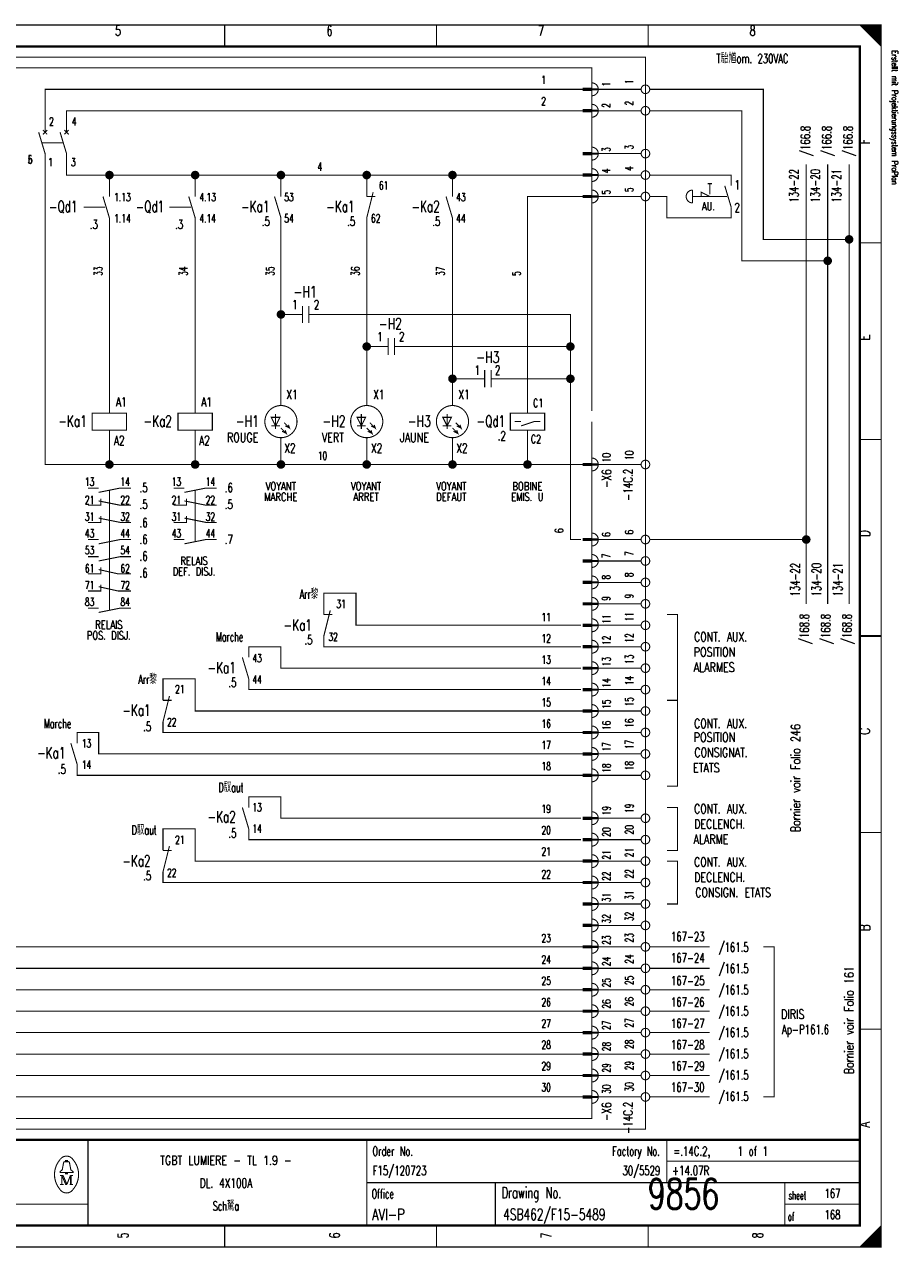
# Model space of a CAD drawing. Extents: x -1 to 409, y 0 to 286.
# Tile 2 of 2: x 205 to 409, y 0 to 285. Entities that reach past the tile are written whole.
import ezdxf
from ezdxf.enums import TextEntityAlignment as Align

# ---------------------------------------------------------------- set-up
doc = ezdxf.new("R2010")
doc.units = 0
doc.header["$MEASUREMENT"] = 0
doc.linetypes.add('GESTRICHELT', pattern=[3.75, 3, -0.75])
doc.layers.get('0').update_dxf_attribs({"color": 9, "linetype": 'CONTINUOUS'})
doc.layers.add('0L', color=7, linetype='CONTINUOUS')
doc.styles.get("Standard").update_dxf_attribs({"font": 'TXT', "bigfont": 'TXT'})

# ---------------------------------------------------------------- blocks, each defined once
blk = doc.blocks.new('BCIRCLE_FILLED')
at = {"color": 0, "linetype": 'Continuous', "const_width": 1, "flags": 128}
blk.add_lwpolyline([(0.5, 0, 1), (-0.5, 0, 1)], format="xyb", close=True, dxfattribs=at)

msp = doc.modelspace()

# ---------------------------------------------------------------- linework, layer by layer
at = {"color": 0, "const_width": 0.25, "flags": 128}
for points in [[(0, 142.5), (0, 285), (405, 285), (405, 0), (0, 0), (0, 142.5)], [(400, 285), (405, 280), (404.75, 280.25), (404.75, 285), (404.5, 285), (404.5, 280.5), (404.25, 280.75), (404.25, 285), (404, 285), (404, 281), (403.75, 281.25), (403.75, 285), (403.5, 285), (403.5, 281.5), (403.25, 281.75)], [(401.5, 283.5), (401.5, 285), (401.25, 285), (401.25, 283.75), (401, 284), (401, 285), (400.75, 285), (400.75, 284.25), (400.5, 284.5), (400.5, 285), (400.25, 285), (400.25, 284.75)], [(403.25, 281.75), (403.25, 285), (403, 285), (403, 282), (402.75, 282.25), (402.75, 285), (402.5, 285), (402.5, 282.5), (402.25, 282.75), (402.25, 285), (402, 285), (402, 283), (401.75, 283.25), (401.75, 285), (401.5, 285)], [(210, 260), (210, 270), (335.5, 270)], [(349, 270), (339, 270)], [(397.5, 235), (377.5, 235), (377.5, 270), (351, 270)], [(215, 260), (215, 265), (335.5, 265)], [(349, 265), (339, 265)], [(392.5, 230), (372.5, 230), (372.5, 265), (351, 265)], [(225, 182.5), (210, 182.5), (210, 255)], [(245, 250), (215, 250), (215, 255)], [(349, 255), (339, 255)], [(387.5, 150), (387.5, 252.5)], [(392.5, 150), (392.5, 252.5)], [(397.5, 150), (397.5, 252.5)], [(225, 245), (225, 250)], [(245, 245), (245, 250), (265, 250)], [(265, 245), (265, 250), (285, 250)], [(285, 245), (285, 250), (305, 250)], [(305, 245), (305, 250), (335.5, 250)], [(349, 250), (339, 250)], [(363, 245), (363, 246), (365, 245)], [(322.5, 194.5), (322.5, 245), (335.5, 245)], [(349, 245), (339, 245)], [(225, 194.5), (225, 240)], [(245, 194.5), (245, 240)], [(265, 196.25), (265, 240)], [(285, 196.25), (285, 240)], [(305, 196.25), (305, 240)], [(267, 217.5), (265, 217.5)], [(294.5, 210), (332.5, 210), (332.5, 217.5), (274.5, 217.5)], [(287, 210), (285, 210)], [(317, 202.5), (332.5, 202.5), (332.5, 210)], [(335.5, 55), (187.5, 55), (187.5, 207.5)], [(335.5, 60), (192.5, 60), (192.5, 207.5)], [(335.5, 65), (197.5, 65), (197.5, 207.5)], [(335.5, 70), (202.5, 70), (202.5, 207.5)], [(309.5, 202.5), (305, 202.5)], [(335, 165), (332.5, 165), (332.5, 202.5)], [(322.5, 194.5), (326.5, 194.5), (326.5, 190.5), (318.5, 190.5), (318.5, 194.5), (322.5, 194.5)], [(264.75, 193.5), (262.75, 193.5), (263.75, 191.5), (264.75, 193.5)], [(265, 191), (266.25, 189.75), (266, 190.5), (266.25, 189.75), (265.25, 190.25)], [(265.75, 192.25), (267, 191), (266.75, 191.75), (267, 191), (266, 191.5)], [(284.75, 193.5), (282.75, 193.5), (283.75, 191.5), (284.75, 193.5)], [(285, 191), (286.25, 189.75), (286, 190.5), (286.25, 189.75), (285.25, 190.25)], [(285.75, 192.25), (287, 191), (286.75, 191.75), (287, 191), (286, 191.5)], [(304.75, 193.5), (302.75, 193.5), (303.75, 191.5), (304.75, 193.5)], [(305, 191), (306.25, 189.75), (306, 190.5), (306.25, 189.75), (305.25, 190.25)], [(305.75, 192.25), (307, 191), (306.75, 191.75), (307, 191), (306, 191.5)], [(321, 191.5), (324, 192.5), (325.5, 192.5)], [(245, 182.5), (225, 182.5), (225, 190.5)], [(265, 182.5), (245, 182.5), (245, 190.5)], [(285, 182.5), (265, 182.5), (265, 188.75)], [(305, 182.5), (285, 182.5), (285, 188.75)], [(322.5, 182.5), (305, 182.5), (305, 188.75)], [(335.5, 182.5), (322.5, 182.5), (322.5, 190.5)], [(349, 182.5), (339, 182.5)], [(222.5, 176), (227.5, 177), (230, 177)], [(242.5, 176), (247.5, 177), (250, 177)], [(335.5, 50), (172.5, 50), (172.5, 175), (103, 175)], [(220, 173), (223, 173), (223, 174.5)], [(222.5, 174), (227.5, 173), (230, 173)], [(240, 173), (243, 173), (243, 174.5)], [(242.5, 174), (247.5, 173), (250, 173)], [(220, 169), (223, 169), (223, 170.5)], [(222.5, 170), (227.5, 169), (230, 169)], [(240, 169), (243, 169), (243, 170.5)], [(242.5, 170), (247.5, 169), (250, 169)], [(222.5, 164), (227.5, 165), (230, 165)], [(242.5, 164), (247.5, 165), (250, 165)], [(349, 165), (339, 165)], [(387.5, 165), (351, 165)], [(222.5, 160), (227.5, 161), (230, 161)], [(349, 160), (339, 160)], [(220, 157), (223, 157), (223, 158.5)], [(222.5, 158), (227, 157), (230, 157)], [(335.5, 45), (167.5, 45), (167.5, 155), (108, 155)], [(220, 153), (223, 153), (223, 154.5)], [(222.5, 154), (227, 153), (230, 153)], [(349, 155), (339, 155)], [(335, 145), (282.5, 145), (282.5, 152.5), (275, 152.5), (275, 147.5)], [(222.5, 148), (227.5, 149), (230, 149)], [(349, 150), (339, 150)], [(355, 127.5), (357.5, 127.5), (357.5, 147.5), (355, 147.5)], [(335, 140), (275, 140), (275, 142.5)], [(349, 145), (339, 145)], [(335, 135), (265, 135), (265, 140), (257.5, 140), (257.5, 137.5)], [(349, 140), (339, 140)], [(335.5, 40), (162.5, 40), (162.5, 135), (113, 135)], [(349, 135), (339, 135)], [(335.5, 125), (245, 125), (245, 132.5), (237.5, 132.5), (237.5, 127.5)], [(335, 130), (257.5, 130), (257.5, 132.5)], [(349, 130), (339, 130)], [(355, 127.5), (357.5, 127.5), (357.5, 107.5), (355, 107.5)], [(349, 125), (339, 125)], [(335.5, 35), (157.5, 35), (157.5, 120), (125, 120)], [(335.5, 115), (222.5, 115), (222.5, 120), (217.5, 120), (217.5, 117.5)], [(335.5, 120), (237.5, 120), (237.5, 122.5)], [(349, 120), (339, 120)], [(349, 115), (339, 115)], [(335.5, 110), (217.5, 110), (217.5, 112.5)], [(349, 110), (339, 110)], [(335, 100), (265, 100), (265, 105), (257.5, 105), (257.5, 102.5)], [(349, 100), (339, 100)], [(355, 102.5), (357.5, 102.5), (357.5, 92.5), (355, 92.5)], [(335.5, 90), (245, 90), (245, 97.5), (237.5, 97.5), (237.5, 92.5)], [(335, 95), (257.5, 95), (257.5, 97.5)], [(349, 95), (339, 95)], [(349, 90), (339, 90)], [(355, 90), (357.5, 90), (357.5, 80), (355, 80)], [(335.5, 85), (237.5, 85), (237.5, 87.5)], [(349, 85), (339, 85)], [(349, 80), (339, 80)], [(349, 75), (339, 75)], [(349, 70), (339, 70)], [(365, 70), (351, 70)], [(377.5, 70), (380, 70), (380, 35), (377.5, 35)], [(349, 65), (339, 65)], [(365, 65), (351, 65)], [(349, 60), (339, 60)], [(365, 60), (351, 60)], [(349, 55), (339, 55)], [(365, 55), (351, 55)], [(349, 50), (339, 50)], [(365, 50), (351, 50)], [(349, 45), (339, 45)], [(365, 45), (351, 45)], [(349, 40), (339, 40)], [(365, 40), (351, 40)], [(349, 35), (339, 35)], [(365, 35), (351, 35)], [(214.8, 19.9), (214.8, 20.2), (215.2, 20.2), (215.2, 19.9)], [(214.8, 17.4), (213.5, 17.4), (213.5, 17.6), (214, 18), (214.3, 19.6)], [(215.2, 17.4), (216.5, 17.4), (216.5, 17.6), (216, 18), (215.7, 19.6)], [(213.9, 16.7), (213.9, 14.6), (213.5, 14.6)], [(213.9, 16.7), (214.8, 14.6), (215.1, 14.6)], [(403, 0), (403, 3), (402.75, 2.75), (402.75, 0), (402.5, 0), (402.5, 2.5), (402.25, 2.25), (402.25, 0), (402, 0), (402, 2), (401.75, 1.75), (401.75, 0), (401.5, 0), (401.5, 1.5), (401.25, 1.25)], [(404.75, 4.75), (404.75, 0), (404.5, 0), (404.5, 4.5), (404.25, 4.25), (404.25, 0), (404, 0), (404, 4), (403.75, 3.75), (403.75, 0), (403.5, 0), (403.5, 3.5), (403.25, 3.25), (403.25, 0), (403, 0)], [(401.25, 1.25), (401.25, 0), (401, 0), (401, 1), (400.75, 0.75), (400.75, 0), (400.5, 0), (400.5, 0.5), (400.25, 0.25), (400.25, 0)]]:
    msp.add_lwpolyline(points, dxfattribs=at)
at = {"color": 0, "flags": 128}
for points, const_width in [([(0, 285), (405, 285), (405, 0), (0, 0)], 0.25), ([(5, 280), (400, 280), (400, 5), (5, 5)], 0.5), ([(5, 280), (400, 280), (400, 5), (5, 5)], 0.25), ([(337.5, 269.75), (335.5, 269.75), (335.5, 270.25), (337.5, 270.25)], 0.25), ([(337.5, 264.75), (335.5, 264.75), (335.5, 265.25), (337.5, 265.25)], 0.25), ([(337.5, 254.75), (335.5, 254.75), (335.5, 255.25), (337.5, 255.25)], 0.25), ([(337.5, 249.75), (335.5, 249.75), (335.5, 250.25), (337.5, 250.25)], 0.25), ([(337.5, 244.75), (335.5, 244.75), (335.5, 245.25), (337.5, 245.25)], 0.25), ([(221, 190.5), (229, 190.5), (229, 194.5), (221, 194.5)], 0.25), ([(241, 190.5), (249, 190.5), (249, 194.5), (241, 194.5)], 0.25), ([(337.5, 182.25), (335.5, 182.25), (335.5, 182.75), (337.5, 182.75)], 0.25), ([(337.5, 164.75), (335.5, 164.75), (335.5, 165.25), (337.5, 165.25)], 0.25), ([(337.5, 159.75), (335.5, 159.75), (335.5, 160.25), (337.5, 160.25)], 0.25), ([(337.5, 154.75), (335.5, 154.75), (335.5, 155.25), (337.5, 155.25)], 0.25), ([(337.5, 149.75), (335.5, 149.75), (335.5, 150.25), (337.5, 150.25)], 0.25), ([(337.5, 144.75), (335.5, 144.75), (335.5, 145.25), (337.5, 145.25)], 0.25), ([(337.5, 139.75), (335.5, 139.75), (335.5, 140.25), (337.5, 140.25)], 0.25), ([(337.5, 134.75), (335.5, 134.75), (335.5, 135.25), (337.5, 135.25)], 0.25), ([(337.5, 129.75), (335.5, 129.75), (335.5, 130.25), (337.5, 130.25)], 0.25), ([(337.5, 124.75), (335.5, 124.75), (335.5, 125.25), (337.5, 125.25)], 0.25), ([(337.5, 119.75), (335.5, 119.75), (335.5, 120.25), (337.5, 120.25)], 0.25), ([(337.5, 114.75), (335.5, 114.75), (335.5, 115.25), (337.5, 115.25)], 0.25), ([(337.5, 109.75), (335.5, 109.75), (335.5, 110.25), (337.5, 110.25)], 0.25), ([(337.5, 99.75), (335.5, 99.75), (335.5, 100.25), (337.5, 100.25)], 0.25), ([(337.5, 94.75), (335.5, 94.75), (335.5, 95.25), (337.5, 95.25)], 0.25), ([(337.5, 89.75), (335.5, 89.75), (335.5, 90.25), (337.5, 90.25)], 0.25), ([(337.5, 84.75), (335.5, 84.75), (335.5, 85.25), (337.5, 85.25)], 0.25), ([(337.5, 79.75), (335.5, 79.75), (335.5, 80.25), (337.5, 80.25)], 0.25), ([(337.5, 74.75), (335.5, 74.75), (335.5, 75.25), (337.5, 75.25)], 0.25), ([(337.5, 69.75), (335.5, 69.75), (335.5, 70.25), (337.5, 70.25)], 0.25), ([(337.5, 64.75), (335.5, 64.75), (335.5, 65.25), (337.5, 65.25)], 0.25), ([(337.5, 59.75), (335.5, 59.75), (335.5, 60.25), (337.5, 60.25)], 0.25), ([(337.5, 54.75), (335.5, 54.75), (335.5, 55.25), (337.5, 55.25)], 0.25), ([(337.5, 49.75), (335.5, 49.75), (335.5, 50.25), (337.5, 50.25)], 0.25), ([(337.5, 44.75), (335.5, 44.75), (335.5, 45.25), (337.5, 45.25)], 0.25), ([(337.5, 39.75), (335.5, 39.75), (335.5, 40.25), (337.5, 40.25)], 0.25), ([(337.5, 34.75), (335.5, 34.75), (335.5, 35.25), (337.5, 35.25)], 0.25), ([(214.8, 17.4), (215.2, 17.4), (215.2, 17.1), (214.8, 17.1)], 0.25)]:
    msp.add_lwpolyline(points, close=True, dxfattribs=dict(at, const_width=const_width))
at = {"color": 0}
for points, const_width in [([(251.875, 285), (251.875, 280)], 0.25), ([(301.25, 285), (301.25, 280)], 0.25), ([(350.625, 285), (350.625, 280)], 0.25), ([(335.5, 270), (337.5, 270)], 0.25), ([(335.5, 265), (337.5, 265)], 0.25), ([(208.5, 260), (210, 255)], 0.25), ([(210.5, 260.5), (209.5, 259.5)], 0.25), ([(209.5, 260.5), (210.5, 259.5)], 0.25), ([(213.5, 260), (215, 255)], 0.25), ([(215.5, 260.5), (214.5, 259.5)], 0.25), ([(214.5, 260.5), (215.5, 259.5)], 0.25), ([(335.5, 255), (337.5, 255)], 0.25), ([(335.5, 250), (337.5, 250)], 0.25), ([(286.5, 246), (285, 240)], 0.25), ([(361, 246.5), (361, 243.5)], 0.25), ([(364.5, 248), (365.5, 248)], 0.25), ([(368.5, 247.5), (370, 242.5)], 0.25), ([(223.5, 245), (225, 240)], 0.25), ([(243.5, 245), (245, 240)], 0.25), ([(263.5, 245), (265, 240)], 0.25), ([(285, 245), (287, 245)], 0.25), ([(303.5, 245), (305, 240)], 0.25), ([(335.5, 245), (337.5, 245)], 0.25), ([(405, 234.167), (400, 234.167)], 0.25), ([(270, 217.5), (267, 217.5)], 0.25), ([(270, 219.5), (270, 215.5)], 0.25), ([(271.5, 219.5), (271.5, 215.5)], 0.25), ([(271.5, 217.5), (274.5, 217.5)], 0.25), ([(290, 212), (290, 208)], 0.25), ([(291.5, 212), (291.5, 208)], 0.25), ([(290, 210), (287, 210)], 0.25), ([(291.5, 210), (294.5, 210)], 0.25), ([(312.5, 202.5), (309.5, 202.5)], 0.25), ([(312.5, 204.5), (312.5, 200.5)], 0.25), ([(314, 204.5), (314, 200.5)], 0.25), ([(314, 202.5), (317, 202.5)], 0.25), ([(263.75, 194.25), (263.75, 190.75)], 0.25), ([(283.75, 194.25), (283.75, 190.75)], 0.25), ([(303.75, 194.25), (303.75, 190.75)], 0.25), ([(262.75, 191.5), (264.75, 191.5)], 0.25), ([(282.75, 191.5), (284.75, 191.5)], 0.25), ([(302.75, 191.5), (304.75, 191.5)], 0.25), ([(319.5, 192.5), (321, 192.5)], 0.25), ([(405, 188.334), (400, 188.334)], 0.25), ([(335.5, 182.5), (337.5, 182.5)], 0.25), ([(220, 177), (222.5, 177)], 0.25), ([(240, 177), (242.5, 177)], 0.25), ([(220, 165), (222.5, 165)], 0.25), ([(240, 165), (242.5, 165)], 0.25), ([(335.5, 165), (337.5, 165)], 0.25), ([(220, 161), (222.5, 161)], 0.25), ([(335.5, 160), (337.5, 160)], 0.25), ([(335.5, 155), (337.5, 155)], 0.25), ([(220, 149), (222.5, 149)], 0.25), ([(276.5, 148.5), (275, 142.5)], 0.25), ([(335.5, 150), (337.5, 150)], 0.25), ([(275, 147.5), (277, 147.5)], 0.25), ([(335.5, 145), (337.5, 145)], 0.25), ([(400, 142.5), (405, 142.5)], 0.5), ([(405, 142.5), (400, 142.5)], 0.25), ([(335.5, 140), (337.5, 140)], 0.25), ([(256, 137.5), (257.5, 132.5)], 0.25), ([(335.5, 135), (337.5, 135)], 0.25), ([(239, 128.5), (237.5, 122.5)], 0.25), ([(335.5, 130), (337.5, 130)], 0.25), ([(237.5, 127.5), (239.5, 127.5)], 0.25), ([(335.5, 125), (337.5, 125)], 0.25), ([(335.5, 120), (337.5, 120)], 0.25), ([(216, 117.5), (217.5, 112.5)], 0.25), ([(335.5, 115), (337.5, 115)], 0.25), ([(335.5, 110), (337.5, 110)], 0.25), ([(256, 102.5), (257.5, 97.5)], 0.25), ([(335.5, 100), (337.5, 100)], 0.25), ([(335.5, 95), (337.5, 95)], 0.25), ([(405, 96.667), (400, 96.667)], 0.25), ([(239, 93.5), (237.5, 87.5)], 0.25), ([(237.5, 92.5), (239.5, 92.5)], 0.25), ([(335.5, 90), (337.5, 90)], 0.25), ([(335.5, 85), (337.5, 85)], 0.25), ([(335.5, 80), (337.5, 80)], 0.25), ([(335.5, 75), (337.5, 75)], 0.25), ([(335.5, 70), (337.5, 70)], 0.25), ([(335.5, 65), (337.5, 65)], 0.25), ([(335.5, 60), (337.5, 60)], 0.25), ([(335.5, 55), (337.5, 55)], 0.25), ([(335.5, 50), (337.5, 50)], 0.25), ([(405, 50.834), (400, 50.834)], 0.25), ([(335.5, 45), (337.5, 45)], 0.25), ([(335.5, 40), (337.5, 40)], 0.25), ([(335.5, 35), (337.5, 35)], 0.25), ([(400, 25), (5, 25)], 0.5), ([(220, 25), (220, 5)], 0.25), ([(285, 25), (285, 5)], 0.25), ([(355, 25), (355, 15)], 0.25), ([(214.6, 19.9), (215.5, 19.9)], 0.25), ([(355, 20), (400, 20)], 0.25), ([(213.5, 16.7), (214.2, 16.7)], 0.25), ([(213.9, 14.6), (214.3, 14.6)], 0.25), ([(214.2, 16.7), (215.1, 14.6)], 0.25), ([(215.1, 14.6), (215.9, 16.7)], 0.25), ([(216.5, 14.6), (215.7, 14.6)], 0.25), ([(215.9, 14.6), (215.9, 16.7)], 0.25), ([(215.9, 16.7), (216.5, 16.7)], 0.25), ([(216.1, 16.7), (216.1, 14.6)], 0.25), ([(285, 15), (400, 15)], 0.25), ([(315, 15), (315, 5)], 0.25), ([(382.5, 15), (382.5, 5)], 0.25), ([(5, 10), (220, 10)], 0.25), ([(382.5, 10), (400, 10)], 0.25), ([(251.875, 0), (251.875, 5)], 0.25), ([(301.25, 0), (301.25, 5)], 0.25), ([(350.625, 0), (350.625, 5)], 0.25), ([(405, 5), (400, 0)], 0.25)]:
    msp.add_lwpolyline(points, dxfattribs=dict(at, const_width=const_width))
at = {"color": 0, "linetype": 'GESTRICHELT', "const_width": 0.25, "flags": 128}
for points in [[(67.5, 277.5), (350, 277.5), (350, 27.5), (125, 27.5), (125, 65), (67.5, 65), (67.5, 277.5)], [(70, 250), (150, 250), (150, 275), (337.5, 275), (337.5, 225)], [(337.5, 192.5), (337.5, 30), (150, 30), (150, 82.5), (70, 82.5), (70, 250)], [(370, 247.5), (370, 250), (351, 250)], [(370, 242.5), (370, 240), (355, 240), (355, 245), (351, 245)]]:
    msp.add_lwpolyline(points, dxfattribs=at)
at = {"color": 0, "const_width": 0.25, "flags": 128}
for points in [[(337.5, 268.5, 1), (337.5, 271.5, 1)], [(337.5, 263.5, 1), (337.5, 266.5, 1)], [(337.5, 253.5, 1), (337.5, 256.5, 1)], [(337.5, 248.5, 1), (337.5, 251.5, 1)], [(337.5, 243.5, 1), (337.5, 246.5, 1)], [(361, 246.5, 1), (361, 243.5, 1)], [(337.5, 181, 1), (337.5, 184, 1)], [(337.5, 163.5, 1), (337.5, 166.5, 1)], [(337.5, 158.5, 1), (337.5, 161.5, 1)], [(337.5, 153.5, 1), (337.5, 156.5, 1)], [(337.5, 148.5, 1), (337.5, 151.5, 1)], [(337.5, 143.5, 1), (337.5, 146.5, 1)], [(337.5, 138.5, 1), (337.5, 141.5, 1)], [(337.5, 133.5, 1), (337.5, 136.5, 1)], [(337.5, 128.5, 1), (337.5, 131.5, 1)], [(337.5, 123.5, 1), (337.5, 126.5, 1)], [(337.5, 118.5, 1), (337.5, 121.5, 1)], [(337.5, 113.5, 1), (337.5, 116.5, 1)], [(337.5, 108.5, 1), (337.5, 111.5, 1)], [(337.5, 98.5, 1), (337.5, 101.5, 1)], [(337.5, 93.5, 1), (337.5, 96.5, 1)], [(337.5, 88.5, 1), (337.5, 91.5, 1)], [(337.5, 83.5, 1), (337.5, 86.5, 1)], [(337.5, 78.5, 1), (337.5, 81.5, 1)], [(337.5, 73.5, 1), (337.5, 76.5, 1)], [(337.5, 68.5, 1), (337.5, 71.5, 1)], [(337.5, 63.5, 1), (337.5, 66.5, 1)], [(337.5, 58.5, 1), (337.5, 61.5, 1)], [(337.5, 53.5, 1), (337.5, 56.5, 1)], [(337.5, 48.5, 1), (337.5, 51.5, 1)], [(337.5, 43.5, 1), (337.5, 46.5, 1)], [(337.5, 38.5, 1), (337.5, 41.5, 1)], [(337.5, 33.5, 1), (337.5, 36.5, 1)], [(213.499601, 20.388348, 0.373815), (213.488, 13.425, 0.373815)], [(216.493359, 20.403602, 0.530775), (213.513, 20.413, 0.530775)], [(214.6, 19.9, 0.414214), (214.3, 19.6, 0.414214)], [(215.7, 19.6, 0.414214), (215.4, 19.9, 0.414214)], [(216.498075, 13.401685, 0.378582), (216.463, 20.438, 0.378582)], [(213.502705, 13.401803, 0.532213), (216.488, 13.388, 0.532213)]]:
    msp.add_lwpolyline(points, format="xyb", dxfattribs=at)
for points in [[(351, 270, 1), (349, 270, 1)], [(351, 265, 1), (349, 265, 1)], [(351, 255, 1), (349, 255, 1)], [(351, 250, 1), (349, 250, 1)], [(351, 245, 1), (349, 245, 1)], [(268.75, 192.5, 1), (261.25, 192.5, 1)], [(288.75, 192.5, 1), (281.25, 192.5, 1)], [(308.75, 192.5, 1), (301.25, 192.5, 1)], [(351, 182.5, 1), (349, 182.5, 1)], [(351, 165, 1), (349, 165, 1)], [(351, 160, 1), (349, 160, 1)], [(351, 155, 1), (349, 155, 1)], [(351, 150, 1), (349, 150, 1)], [(351, 145, 1), (349, 145, 1)], [(351, 140, 1), (349, 140, 1)], [(351, 135, 1), (349, 135, 1)], [(351, 130, 1), (349, 130, 1)], [(351, 125, 1), (349, 125, 1)], [(351, 120, 1), (349, 120, 1)], [(351, 115, 1), (349, 115, 1)], [(351, 110, 1), (349, 110, 1)], [(351, 100, 1), (349, 100, 1)], [(351, 95, 1), (349, 95, 1)], [(351, 90, 1), (349, 90, 1)], [(351, 85, 1), (349, 85, 1)], [(351, 80, 1), (349, 80, 1)], [(351, 75, 1), (349, 75, 1)], [(351, 70, 1), (349, 70, 1)], [(351, 65, 1), (349, 65, 1)], [(351, 60, 1), (349, 60, 1)], [(351, 55, 1), (349, 55, 1)], [(351, 50, 1), (349, 50, 1)], [(351, 45, 1), (349, 45, 1)], [(351, 40, 1), (349, 40, 1)], [(351, 35, 1), (349, 35, 1)]]:
    msp.add_lwpolyline(points, format="xyb", close=True, dxfattribs=at)
at = {"color": 0, "linetype": 'GESTRICHELT', "const_width": 0.25}
for points in [[(209.25, 257.5), (214.25, 257.5)], [(365, 248), (365, 245.5)], [(219, 242.5), (224, 242.5)], [(239, 242.5), (244, 242.5)], [(367, 245), (361, 245)], [(364, 245), (369, 245)], [(337.5, 195), (337.5, 230)], [(225, 164.5), (225, 176.5)], [(245, 164.5), (245, 176.5)], [(225, 148.5), (225, 169)]]:
    msp.add_lwpolyline(points, dxfattribs=at)
at = {"layer": '0L', "color": 0}
for points in [[(338.95, 270.25), (337.55, 270.25), (338.95, 269.75), (337.55, 269.75)], [(338.95, 265.25), (337.55, 265.25), (338.95, 264.75), (337.55, 264.75)], [(338.95, 255.25), (337.55, 255.25), (338.95, 254.75), (337.55, 254.75)], [(338.95, 250.25), (337.55, 250.25), (338.95, 249.75), (337.55, 249.75)], [(338.95, 245.25), (337.55, 245.25), (338.95, 244.75), (337.55, 244.75)], [(338.95, 182.75), (337.55, 182.75), (338.95, 182.25), (337.55, 182.25)], [(338.95, 165.25), (337.55, 165.25), (338.95, 164.75), (337.55, 164.75)], [(338.95, 160.25), (337.55, 160.25), (338.95, 159.75), (337.55, 159.75)], [(338.95, 155.25), (337.55, 155.25), (338.95, 154.75), (337.55, 154.75)], [(338.95, 150.25), (337.55, 150.25), (338.95, 149.75), (337.55, 149.75)], [(338.95, 145.25), (337.55, 145.25), (338.95, 144.75), (337.55, 144.75)], [(338.95, 140.25), (337.55, 140.25), (338.95, 139.75), (337.55, 139.75)], [(338.95, 135.25), (337.55, 135.25), (338.95, 134.75), (337.55, 134.75)], [(338.95, 130.25), (337.55, 130.25), (338.95, 129.75), (337.55, 129.75)], [(338.95, 125.25), (337.55, 125.25), (338.95, 124.75), (337.55, 124.75)], [(338.95, 120.25), (337.55, 120.25), (338.95, 119.75), (337.55, 119.75)], [(338.95, 115.25), (337.55, 115.25), (338.95, 114.75), (337.55, 114.75)], [(338.95, 110.25), (337.55, 110.25), (338.95, 109.75), (337.55, 109.75)], [(338.95, 100.25), (337.55, 100.25), (338.95, 99.75), (337.55, 99.75)], [(338.95, 95.25), (337.55, 95.25), (338.95, 94.75), (337.55, 94.75)], [(338.95, 90.25), (337.55, 90.25), (338.95, 89.75), (337.55, 89.75)], [(338.95, 85.25), (337.55, 85.25), (338.95, 84.75), (337.55, 84.75)], [(338.95, 80.25), (337.55, 80.25), (338.95, 79.75), (337.55, 79.75)], [(338.95, 75.25), (337.55, 75.25), (338.95, 74.75), (337.55, 74.75)], [(338.95, 70.25), (337.55, 70.25), (338.95, 69.75), (337.55, 69.75)], [(338.95, 65.25), (337.55, 65.25), (338.95, 64.75), (337.55, 64.75)], [(338.95, 60.25), (337.55, 60.25), (338.95, 59.75), (337.55, 59.75)], [(338.95, 55.25), (337.55, 55.25), (338.95, 54.75), (337.55, 54.75)], [(338.95, 50.25), (337.55, 50.25), (338.95, 49.75), (337.55, 49.75)], [(338.95, 45.25), (337.55, 45.25), (338.95, 44.75), (337.55, 44.75)], [(338.95, 40.25), (337.55, 40.25), (338.95, 39.75), (337.55, 39.75)], [(338.95, 35.25), (337.55, 35.25), (338.95, 34.75), (337.55, 34.75)]]:
    msp.add_solid(points, dxfattribs=at)

# ---------------------------------------------------------------- block references
at = {"color": 0}
for p in [(225, 250), (245, 250), (265, 250), (285, 250), (305, 250), (397.5, 235), (392.5, 230), (265, 217.5), (285, 210), (332.5, 210), (305, 202.5), (332.5, 202.5), (225, 182.5), (245, 182.5), (265, 182.5), (285, 182.5), (305, 182.5), (322.5, 182.5), (387.5, 165)]:
    msp.add_blockref('BCIRCLE_FILLED', p, dxfattribs=at)

# ---------------------------------------------------------------- texts
for s, height, width, p in [('5', 2.38125, 0.672, (226.989415, 284.858032)), ('6', 2.38125, 0.672, (276.323163, 284.858032)), ('7', 2.38125, 0.672, (325.656912, 284.858032)), ('8', 2.38125, 0.672, (374.99066, 284.858032)), ('AU.', 1.905, 0.738667, (364.698007, 243.687422)), ('-H1', 2.619375, 0.709333, (270.644458, 224.09589)), ('-H2', 2.619375, 0.709333, (290.519925, 216.64259)), ('-H3', 2.619375, 0.709333, (313.234745, 208.834371)), ('VOYANT', 1.905, 0.76, (264.965753, 178.382316)), ('VOYANT', 1.905, 0.76, (284.84122, 178.382316)), ('VOYANT', 1.905, 0.76, (304.716687, 178.382316)), ('BOBINE', 1.905, 0.76, (322.46264, 178.382316)), ('MARCHE', 1.905, 0.76, (264.965753, 175.897883)), ('ARRET', 1.905, 0.76, (284.84122, 175.897883)), ('DEFAUT', 1.905, 0.76, (304.716687, 175.897883)), ('EMIS. U', 1.905, 0.741714, (322.46264, 175.897883)), ('RELAIS', 1.905, 0.76, (244.735367, 160.991283)), ('DEF. DISJ.', 1.905, 0.7408, (244.735367, 158.506849)), ('RELAIS', 1.905, 0.76, (224.8599, 146.084682)), ('POS. DISJ.', 1.905, 0.7408, (224.8599, 143.600249)), ('TGBT LUMIERE - TL 1.9 -', 2.143125, 0.754667, (252.188667, 21.295143)), ('DL. 4X100A', 2.143125, 0.712, (252.188667, 15.971357)), ('Sch駑a', 2.143125, 0.626667, (252.188667, 10.647572))]:
    msp.add_text(s, height=height, dxfattribs=dict(at, width=width)).set_placement(p, align=Align.TOP_CENTER)
for s, height, width, p in [('T駘馗om. 230VAC', 2.143125, 0.669867, (366.520517, 278.256538)), ('1', 1.905, 0.672, (325.7066, 273.145704)), ('2', 1.905, 0.672, (325.7066, 268.176837)), ('1', 1.905, 0.672, (210.712827, 253.980075)), ('3', 1.905, 0.672, (216.036613, 253.980075)), ('4', 1.905, 0.672, (273.533499, 252.915318)), ('1', 2.143125, 0.672, (370.78132, 248.798257)), ('1.13', 1.905, 0.678, (226.098568, 245.816936)), ('4.13', 1.905, 0.678, (245.974035, 245.816936)), ('53', 1.905, 0.672, (265.774969, 245.816936)), ('43', 1.905, 0.672, (305.880822, 245.816936)), ('2', 2.143125, 0.672, (370.78132, 243.474471)), ('1.14', 1.905, 0.678, (226.098568, 240.84807)), ('4.14', 1.905, 0.678, (245.974035, 240.84807)), ('54', 1.905, 0.672, (265.774969, 240.84807)), ('62', 1.905, 0.672, (286.005355, 240.84807)), ('44', 1.905, 0.672, (305.880822, 240.84807)), ('A2', 2.143125, 0.716, (226.036457, 189.171856)), ('A2', 2.143125, 0.716, (245.911924, 189.171856)), ('C2', 1.905, 0.716, (323.284278, 189.384807)), ('X2', 2.143125, 0.716, (265.787391, 187.39726)), ('10', 1.905, 0.672, (273.583188, 185.480697)), ('X2', 2.143125, 0.716, (286.017777, 187.39726)), ('X2', 2.143125, 0.716, (305.893244, 187.39726)), ('13', 1.905, 0.672, (219.280573, 179.447073)), ('.5', 2.143125, 0.684, (232.032814, 178.169365)), ('.5', 2.143125, 0.684, (232.032814, 178.169365)), ('13', 1.905, 0.672, (239.510959, 179.447073)), ('.6', 2.143125, 0.684, (251.908281, 178.169365)), ('.6', 2.143125, 0.684, (251.908281, 178.169365)), ('21', 1.905, 0.672, (219.280573, 175.188045)), ('.5', 2.143125, 0.684, (232.032814, 174.265255)), ('.5', 2.143125, 0.684, (232.032814, 174.265255)), ('21', 1.905, 0.672, (239.510959, 175.188045)), ('.5', 2.143125, 0.684, (251.908281, 174.265255)), ('.5', 2.143125, 0.684, (251.908281, 174.265255)), ('31', 1.905, 0.672, (219.280573, 171.283935)), ('31', 1.905, 0.672, (239.510959, 171.283935)), ('.6', 2.143125, 0.684, (232.032814, 170.006227)), ('.6', 2.143125, 0.684, (232.032814, 170.006227)), ('43', 1.905, 0.672, (219.280573, 167.379826)), ('.6', 2.143125, 0.684, (232.032814, 166.102117)), ('.6', 2.143125, 0.684, (232.032814, 166.102117)), ('43', 1.905, 0.672, (239.510959, 167.379826)), ('.7', 2.143125, 0.684, (251.908281, 166.102117)), ('.7', 2.143125, 0.684, (251.908281, 166.102117)), ('53', 1.905, 0.672, (219.280573, 163.475716)), ('.6', 2.143125, 0.684, (232.032814, 162.198007)), ('.6', 2.143125, 0.684, (232.032814, 162.198007)), ('61', 1.905, 0.672, (219.280573, 159.216687)), ('.6', 2.143125, 0.684, (232.032814, 158.293898)), ('.6', 2.143125, 0.684, (232.032814, 158.293898)), ('71', 1.905, 0.672, (219.280573, 155.312578)), ('83', 1.905, 0.672, (219.280573, 151.408468)), ('11', 1.905, 0.672, (325.756289, 147.859278)), ('32', 1.905, 0.672, (276.067621, 143.24533)), ('12', 1.905, 0.672, (325.756289, 142.890411)), ('CONT. AUX.', 2.143125, 0.7408, (361.352895, 143.387298)), ('POSITION', 2.143125, 0.76, (361.253518, 139.838107)), ('43', 1.905, 0.672, (258.321669, 138.276463)), ('13', 1.905, 0.672, (325.756289, 137.921544)), ('ALARMES', 2.143125, 0.76, (361.253518, 136.288917)), ('44', 1.905, 0.672, (258.321669, 133.307597)), ('14', 1.905, 0.672, (325.756289, 132.952677)), ('15', 1.905, 0.672, (325.756289, 127.983811)), ('22', 1.905, 0.672, (238.446202, 123.369863)), ('16', 1.905, 0.672, (325.756289, 123.014944)), ('CONT. AUX.', 2.143125, 0.7408, (361.352895, 123.156912)), ('POSITION', 2.143125, 0.76, (361.253518, 119.96264)), ('13', 1.905, 0.672, (218.570735, 118.400996)), ('17', 1.905, 0.672, (325.756289, 118.046077)), ('CONSIGNAT.', 2.143125, 0.7536, (361.402584, 116.41345)), ('14', 1.905, 0.672, (218.570735, 113.43213)), ('18', 1.905, 0.672, (325.756289, 113.07721)), ('ETATS', 2.143125, 0.76, (361.104452, 112.864259)), ('13', 1.905, 0.672, (258.321669, 103.494396)), ('19', 1.905, 0.672, (325.756289, 103.139477)), ('CONT. AUX.', 2.143125, 0.7408, (361.352895, 103.281445)), ('14', 1.905, 0.672, (258.321669, 98.525529)), ('20', 1.905, 0.672, (325.756289, 98.17061)), ('DECLENCH.', 2.143125, 0.752889, (361.365318, 99.732254)), ('ALARME', 2.143125, 0.76, (361.191407, 96.183064)), ('21', 1.905, 0.672, (325.756289, 93.201743)), ('CONT. AUX.', 2.143125, 0.7408, (361.352895, 90.859278)), ('22', 1.905, 0.672, (238.446202, 88.232877)), ('22', 1.905, 0.672, (325.756289, 87.877958)), ('DECLENCH.', 2.143125, 0.752889, (361.365318, 87.310087)), ('CONSIGN. ETATS', 2.143125, 0.750857, (361.613761, 83.760897)), ('23', 1.905, 0.672, (325.756289, 72.971357)), ('/161.5', 2.143125, 0.68, (367.075965, 70.983811)), ('24', 1.905, 0.672, (325.756289, 68.002491)), ('/161.5', 2.143125, 0.68, (367.075965, 66.014944)), ('25', 1.905, 0.672, (325.756289, 63.033624)), ('/161.5', 2.143125, 0.68, (367.075965, 61.046077)), ('26', 1.905, 0.672, (325.756289, 58.064757)), ('/161.5', 2.143125, 0.68, (367.075965, 56.07721)), ('DIRIS', 2.143125, 0.76, (381.640068, 55.367372)), ('27', 1.905, 0.672, (325.756289, 53.09589)), ('Ap-P161.6', 2.143125, 0.688889, (381.813979, 51.818182)), ('/161.5', 2.143125, 0.68, (367.075965, 51.108344)), ('28', 1.905, 0.672, (325.756289, 48.127024)), ('/161.5', 2.143125, 0.68, (367.075965, 46.139477)), ('29', 1.905, 0.672, (325.756289, 43.158157)), ('/161.5', 2.143125, 0.68, (367.075965, 41.17061)), ('30', 1.905, 0.672, (325.756289, 38.18929)), ('/161.5', 2.143125, 0.68, (367.075965, 36.201743)), ('Order No.', 2.143125, 0.656889, (286.328331, 23.424658)), ('=.14C.2,    1 of 1', 2.143125, 0.682222, (356.50825, 23.424658)), ('Office', 2.143125, 0.626667, (286.154421, 13.486924)), ('Drawing No.', 2.619375, 0.646545, (316.427242, 13.983811)), ('sheet', 1.905, 0.6, (383.377397, 12.990037)), ('of', 1.905, 0.6, (383.228331, 8.021171))]:
    msp.add_text(s, height=height, dxfattribs=dict(at, width=width)).set_placement(p, align=Align.TOP_LEFT)
for s, height, rotation, width, p in [('Erstellt mit Projektierungssystem ProPlan', 1.42875, 270, 0.622634, (407.023879, 279.056912)), ('1', 1.905, 90, 0.672, (347.711582, 271.209755)), ('2', 1.905, 90, 0.672, (347.711582, 266.240889)), ('3', 1.905, 90, 0.672, (347.711582, 255.948236)), ('4', 1.905, 90, 0.672, (347.711582, 250.979369)), ('5', 1.905, 90, 0.672, (347.711582, 246.010503)), ('33', 1.905, 90, 0.672, (223.894521, 226.489955)), ('34', 1.905, 90, 0.672, (243.769988, 226.489955)), ('35', 1.905, 90, 0.672, (264.000374, 226.489955)), ('36', 1.905, 90, 0.672, (283.875841, 226.489955)), ('37', 1.905, 90, 0.672, (303.751308, 226.489955)), ('5', 1.905, 90, 0.672, (321.447572, 226.489955)), ('10', 1.905, 90, 0.672, (347.76127, 183.544749)), ('6', 1.905, 90, 0.672, (331.385305, 166.508635)), ('6', 1.905, 90, 0.672, (347.711582, 166.153716)), ('7', 1.905, 90, 0.672, (347.711582, 161.184849)), ('8', 1.905, 90, 0.672, (347.711582, 156.215982)), ('134-22', 2.143125, 90, 0.676, (386.63378, 151.727382)), ('134-20', 2.143125, 90, 0.676, (391.602646, 151.727382)), ('134-21', 2.143125, 90, 0.676, (396.571513, 151.727382)), ('9', 1.905, 90, 0.672, (347.711582, 151.247115)), ('11', 1.905, 90, 0.672, (347.76127, 145.923329)), ('12', 1.905, 90, 0.672, (347.76127, 140.954463)), ('13', 1.905, 90, 0.672, (347.76127, 135.985596)), ('14', 1.905, 90, 0.672, (347.76127, 131.016729)), ('15', 1.905, 90, 0.672, (347.76127, 126.047862)), ('16', 1.905, 90, 0.672, (347.76127, 121.078996)), ('17', 1.905, 90, 0.672, (347.76127, 116.110129)), ('18', 1.905, 90, 0.672, (347.76127, 111.141262)), ('19', 1.905, 90, 0.672, (347.76127, 101.203529)), ('20', 1.905, 90, 0.672, (347.76127, 96.234662)), ('21', 1.905, 90, 0.672, (347.76127, 90.910876)), ('22', 1.905, 90, 0.672, (347.76127, 85.942009)), ('31', 1.905, 90, 0.672, (347.76127, 80.973143)), ('32', 1.905, 90, 0.672, (347.76127, 76.004276)), ('23', 1.905, 90, 0.672, (347.76127, 71.035409)), ('24', 1.905, 90, 0.672, (347.76127, 66.066542)), ('25', 1.905, 90, 0.672, (347.76127, 61.097676)), ('26', 1.905, 90, 0.672, (347.76127, 56.128809)), ('27', 1.905, 90, 0.672, (347.76127, 51.159942)), ('28', 1.905, 90, 0.672, (347.76127, 46.191075)), ('29', 1.905, 90, 0.672, (347.76127, 41.222209)), ('30', 1.905, 90, 0.672, (347.76127, 36.253342))]:
    msp.add_text(s, height=height, rotation=rotation, dxfattribs=dict(at, width=width)).set_placement(p, align=Align.BOTTOM_LEFT)
for s, height, width, p in [('1', 1.905, 0.672, (339.903362, 270.66127)), ('2', 1.905, 0.672, (339.903362, 265.692403)), ('/166.8', 2.143125, 0.68, (386.241594, 254.476961)), ('/166.8', 2.143125, 0.68, (391.210461, 254.476961)), ('/166.8', 2.143125, 0.68, (396.179328, 254.476961)), ('F', 2.38125, 0.76, (399.909527, 257.174346)), ('3', 1.905, 0.672, (339.903362, 255.399751)), ('4', 1.905, 0.672, (339.903362, 250.430884)), ('5', 1.905, 0.672, (339.903362, 245.462017)), ('E', 2.38125, 0.76, (399.909527, 211.389788)), ('10', 1.905, 0.672, (339.953051, 182.996264)), ('6', 1.905, 0.672, (339.903362, 165.60523)), ('D', 2.38125, 0.76, (399.921949, 165.60523)), ('7', 1.905, 0.672, (339.903362, 160.636364)), ('8', 1.905, 0.672, (339.903362, 155.667497)), ('9', 1.905, 0.672, (339.903362, 150.69863)), ('11', 1.905, 0.672, (339.953051, 145.374844)), ('12', 1.905, 0.672, (339.953051, 140.405978)), ('13', 1.905, 0.672, (339.953051, 135.437111)), ('14', 1.905, 0.672, (339.953051, 130.468244)), ('15', 1.905, 0.672, (339.953051, 125.499377)), ('16', 1.905, 0.672, (339.953051, 120.530511)), ('C', 2.38125, 0.76, (399.921949, 119.465753)), ('17', 1.905, 0.672, (339.953051, 115.561644)), ('Bornier voir Folio 246', 2.143125, 0.76, (383.943536, 96.747983)), ('18', 1.905, 0.672, (339.953051, 110.592777)), ('19', 1.905, 0.672, (339.953051, 100.655044)), ('20', 1.905, 0.672, (339.953051, 95.686177)), ('21', 1.905, 0.672, (339.953051, 90.362391)), ('22', 1.905, 0.672, (339.953051, 85.393524)), ('31', 1.905, 0.672, (339.953051, 80.424658)), ('32', 1.905, 0.672, (339.953051, 75.455791)), ('B', 2.38125, 0.76, (399.909527, 73.681196)), ('23', 1.905, 0.672, (339.953051, 70.486924)), ('24', 1.905, 0.672, (339.953051, 65.518057)), ('25', 1.905, 0.672, (339.953051, 60.549191)), ('Bornier voir Folio 161', 2.143125, 0.76, (396.404787, 40.308612)), ('26', 1.905, 0.672, (339.953051, 55.580324)), ('27', 1.905, 0.672, (339.953051, 50.611457)), ('28', 1.905, 0.672, (339.953051, 45.64259)), ('29', 1.905, 0.672, (339.953051, 40.673724)), ('30', 1.905, 0.672, (339.953051, 35.704857)), ('A', 2.38125, 0.76, (399.909527, 27.896638))]:
    msp.add_text(s, height=height, rotation=90, dxfattribs=dict(at, width=width)).set_placement(p, align=Align.TOP_LEFT)
for s, height, width, p in [('2', 1.905, 0.672, (210.932877, 260.964882)), ('4', 1.905, 0.672, (216.256663, 260.964882)), ('5', 1.905, 0.672, (205.96401, 252.091905)), ('6', 1.905, 0.672, (205.96401, 252.091905)), ('61', 1.905, 0.672, (287.865131, 246.058281)), ('2', 2.143125, 0.672, (272.688792, 218.062267)), ('2', 2.143125, 0.672, (292.564259, 210.608966)), ('2', 2.143125, 0.672, (314.924159, 202.800747)), ('X1', 2.143125, 0.716, (266.282503, 197.122042)), ('X1', 2.143125, 0.716, (286.512889, 197.122042)), ('X1', 2.143125, 0.716, (306.388356, 197.122042)), ('A1', 2.143125, 0.716, (226.531569, 195.347447)), ('A1', 2.143125, 0.716, (246.407036, 195.347447)), ('C1', 1.905, 0.716, (323.77939, 195.304857)), ('31', 1.905, 0.672, (277.927397, 148.455542)), ('21', 1.905, 0.672, (240.305978, 128.580075)), ('21', 1.905, 0.672, (240.305978, 93.443088)), ('F15/120723', 2.143125, 0.6832, (286.390442, 16.113325)), ('+14.07R', 2.143125, 0.691429, (356.185274, 16.113325)), ('9856', 7, 0.6928, (350.581462, 6.783637)), ('167', 2.143125, 0.672, (391.771233, 10.789539)), ('AVI-P', 2.619375, 0.7472, (286.241376, 5.508344)), ('4SB462/F15-5489', 2.619375, 0.6928, (316.787484, 5.508344)), ('168', 2.143125, 0.672, (391.771233, 5.820672))]:
    msp.add_text(s, height=height, dxfattribs=dict(at, width=width)).set_placement(p, align=Align.BOTTOM_LEFT)
for s, width, p in [('134-22', 0.676, (386.34807, 251.424658)), ('134-20', 0.676, (391.316936, 251.424658)), ('134-21', 0.676, (396.285803, 251.424658)), ('-14C.2', 0.694667, (347.661893, 181.505604)), ('-14C.2', 0.694667, (347.661893, 33.859278))]:
    msp.add_text(s, height=2.143125, rotation=90, dxfattribs=dict(at, width=width)).set_placement(p, align=Align.BOTTOM_RIGHT)
for s, height, width, p in [('-Qd1', 2.619375, 0.682, (217.557441, 243.971357)), ('-Qd1', 2.619375, 0.682, (237.787827, 243.971357)), ('-Ka1', 2.619375, 0.682, (262.286115, 243.971357)), ('-Ka1', 2.619375, 0.682, (282.161582, 243.971357)), ('-Ka2', 2.619375, 0.682, (302.037049, 243.971357)), ('.5', 2.143125, 0.684, (262.428082, 240.280199)), ('.5', 2.143125, 0.684, (262.428082, 240.280199)), ('.5', 2.143125, 0.684, (282.303549, 240.280199)), ('.5', 2.143125, 0.684, (282.303549, 240.280199)), ('.5', 2.143125, 0.684, (302.179016, 240.280199)), ('.5', 2.143125, 0.684, (302.179016, 240.280199)), ('.3', 2.143125, 0.684, (222.322229, 239.570361)), ('.3', 2.143125, 0.684, (222.322229, 239.570361)), ('.3', 2.143125, 0.684, (242.197696, 239.570361)), ('.3', 2.143125, 0.684, (242.197696, 239.570361)), ('-Ka2', 2.619375, 0.682, (239.571295, 193.927771)), ('-H2', 2.619375, 0.709333, (280.085305, 193.927771)), ('-H3', 2.619375, 0.709333, (299.960772, 193.927771)), ('-Qd1', 2.619375, 0.682, (317.289695, 193.927771)), ('-Ka1', 2.619375, 0.682, (219.695828, 193.927771)), ('-H1', 2.619375, 0.709333, (259.854919, 193.927771)), ('ROUGE', 2.143125, 0.76, (259.73957, 189.881694)), ('VERT', 2.143125, 0.76, (279.686021, 189.881694)), ('JAUNE', 2.143125, 0.76, (299.517123, 189.881694)), ('.2', 2.143125, 0.684, (317.440535, 190.236613)), ('.2', 2.143125, 0.684, (317.440535, 190.236613)), ('14', 1.905, 0.672, (229.757783, 179.447073)), ('14', 1.905, 0.672, (249.63325, 179.447073)), ('22', 1.905, 0.672, (229.757783, 175.188045)), ('22', 1.905, 0.672, (249.63325, 175.188045)), ('32', 1.905, 0.672, (229.757783, 171.283935)), ('32', 1.905, 0.672, (249.63325, 171.283935)), ('44', 1.905, 0.672, (229.757783, 167.379826)), ('44', 1.905, 0.672, (249.63325, 167.379826)), ('54', 1.905, 0.672, (229.757783, 163.475716)), ('62', 1.905, 0.672, (229.757783, 159.216687)), ('72', 1.905, 0.672, (229.757783, 155.312578)), ('84', 1.905, 0.672, (229.757783, 151.408468)), ('Arr黎', 2.143125, 0.632, (273.687889, 153.325031)), ('-Ka1', 2.619375, 0.682, (272.223848, 146.368618)), ('Marche', 2.143125, 0.626667, (256.216999, 143.387298)), ('.5', 2.143125, 0.684, (272.365816, 142.67746)), ('.5', 2.143125, 0.684, (272.365816, 142.67746)), ('-Ka1', 2.619375, 0.682, (254.477895, 136.430884)), ('Arr黎', 2.143125, 0.632, (236.066469, 133.449564)), ('.5', 2.143125, 0.684, (254.619863, 132.739726)), ('.5', 2.143125, 0.684, (254.619863, 132.739726)), ('-Ka1', 2.619375, 0.682, (234.602428, 126.493151)), ('Marche', 2.143125, 0.626667, (216.111146, 123.156912)), ('.5', 2.143125, 0.684, (234.744396, 122.447073)), ('.5', 2.143125, 0.684, (234.744396, 122.447073)), ('-Ka1', 2.619375, 0.682, (214.726961, 116.555417)), ('.5', 2.143125, 0.684, (214.868929, 112.50934)), ('.5', 2.143125, 0.684, (214.868929, 112.50934)), ('D馭aut', 2.143125, 0.626667, (256.252491, 108.250311)), ('-Ka2', 2.619375, 0.682, (254.477895, 101.648817)), ('D馭aut', 2.143125, 0.626667, (236.022105, 98.312578)), ('.5', 2.143125, 0.684, (254.619863, 97.60274)), ('.5', 2.143125, 0.684, (254.619863, 97.60274)), ('-Ka2', 2.619375, 0.682, (234.602428, 91.356164)), ('.5', 2.143125, 0.684, (234.744396, 87.665006)), ('.5', 2.143125, 0.684, (234.744396, 87.665006)), ('167-23', 2.143125, 0.676, (363.784091, 73.468244)), ('167-24', 2.143125, 0.676, (363.784091, 68.499377)), ('167-25', 2.143125, 0.676, (363.784091, 63.175592)), ('167-26', 2.143125, 0.676, (363.784091, 58.206725)), ('167-27', 2.143125, 0.676, (363.784091, 53.237858)), ('167-28', 2.143125, 0.676, (363.784091, 48.268991)), ('167-29', 2.143125, 0.676, (363.784091, 43.300125)), ('167-30', 2.143125, 0.676, (363.784091, 38.331258)), ('Factory No.', 2.143125, 0.646545, (353.349471, 23.424658))]:
    msp.add_text(s, height=height, dxfattribs=dict(at, width=width)).set_placement(p, align=Align.TOP_RIGHT)
for s, width, p in [('1', 0.672, (268.834371, 218.062267)), ('1', 0.672, (288.709838, 210.608966)), ('1', 0.672, (311.424658, 202.800747)), ('30/5529', 0.675429, (353.464819, 16.113325))]:
    msp.add_text(s, height=2.143125, dxfattribs=dict(at, width=width)).set_placement(p, align=Align.BOTTOM_RIGHT)
for s, width, p in [('-X6', 0.709333, (339.853674, 181.363636)), ('/168.8', 0.68, (385.993151, 147.646326)), ('/168.8', 0.68, (390.962017, 147.646326)), ('/168.8', 0.68, (395.930884, 147.646326)), ('-X6', 0.709333, (339.853674, 33.71731))]:
    msp.add_text(s, height=2.143125, rotation=90, dxfattribs=dict(at, width=width)).set_placement(p, align=Align.TOP_RIGHT)
at = {"color": 0, "width": 0.672}
for s, p in [('5', (226.989415, 2.697385)), ('6', (276.323163, 2.697385)), ('7', (325.656912, 2.697385)), ('8', (374.99066, 2.697385))]:
    msp.add_text(s, height=2.38125, rotation=90, dxfattribs=at).set_placement(p, align=Align.TOP_CENTER)

doc.saveas('drawing.dxf')
